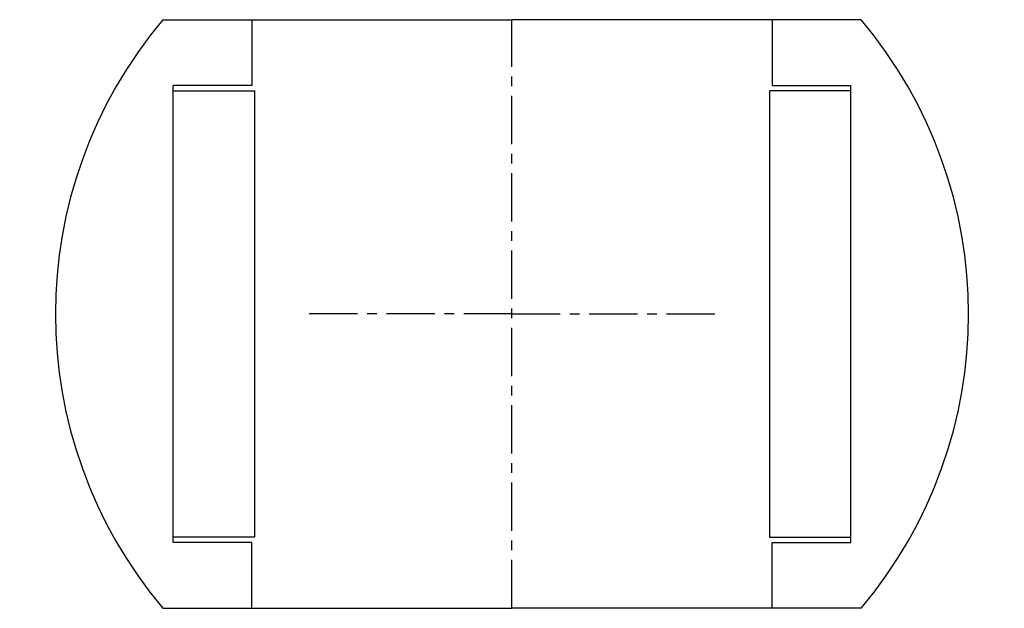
# Model space of a CAD drawing. Extents: x -48.5 to 48.5, y 71 to 129.
import ezdxf

# ---------------------------------------------------------------- set-up
doc = ezdxf.new("R2010")
doc.units = 0
doc.header["$LTSCALE"] = 0.15
doc.linetypes.add('CENTER', pattern=[50.8, 31.75, -6.35, 6.35, -6.35])
doc.layers.get('0').update_dxf_attribs({"linetype": 'CONTINUOUS'})
doc.layers.add('CENTER', color=9, linetype='CENTER')

# ---------------------------------------------------------------- blocks, each defined once
blk = doc.blocks.new('7T2-0-C')
for p, q in [((-34.409, 29), (0, 29)), ((-25.65, 29), (-25.65, 22.5)), ((34.409, 29), (0, 29)), ((25.65, 29), (25.65, 22.5)), ((-25.65, 22.5), (-33.4, 22.5)), ((-33.4, -22.5), (-33.4, 22.5)), ((25.65, 22.5), (33.4, 22.5)), ((33.4, -22.5), (33.4, 22.5)), ((-33.4, 22), (-25.4, 22)), ((-25.4, 22), (-25.4, -22)), ((25.4, 22), (25.4, -22)), ((33.4, 22), (25.4, 22)), ((-25.4, -22), (-33.4, -22)), ((25.4, -22), (33.4, -22)), ((-25.65, -22.5), (-33.4, -22.5)), ((-25.65, -29), (-25.65, -22.5)), ((25.65, -22.5), (33.4, -22.5)), ((25.65, -29), (25.65, -22.5)), ((-34.409, -29), (0, -29)), ((34.409, -29), (0, -29))]:
    blk.add_line(p, q)
for start, end in [(139.87597, 220.12403), (319.87597, 40.12403)]:
    blk.add_arc((0, 0), 45, start, end)
at = {"layer": 'CENTER'}
for p, q in [((0, -29), (0, 29)), ((0, 0), (-20.4, 0)), ((0, 0), (20.4, 0))]:
    blk.add_line(p, q, dxfattribs=at)

msp = doc.modelspace()

# ---------------------------------------------------------------- block references
msp.add_blockref('7T2-0-C', (0, 100))

doc.saveas('drawing.dxf')
